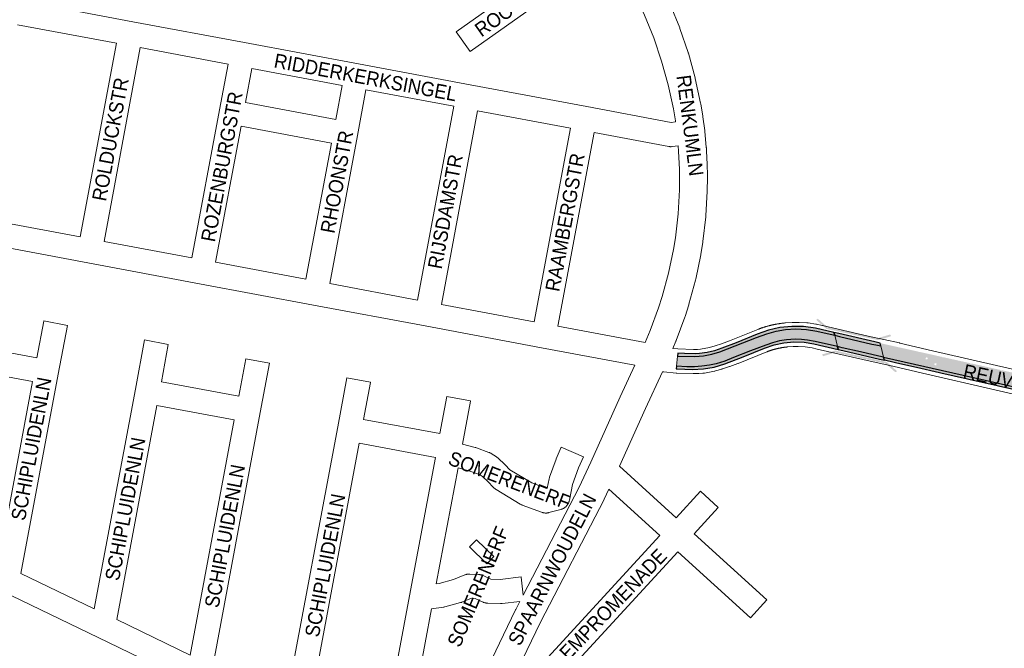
# Paper-space layout 'Layout1' of a CAD drawing. Header units: metres. Extents: x 123097 to 144122, y 392739 to 407589.
# Tile 33 of 256: x 126712 to 127243, y 399376 to 399716. Entities that reach past the tile are written whole.
import ezdxf
from ezdxf.enums import TextEntityAlignment as Align

# ---------------------------------------------------------------- set-up
doc = ezdxf.new("R2010")
doc.units = ezdxf.units.M
doc.header["$MEASUREMENT"] = 0
for name, color, linetype, lineweight in [('gs-anno-wegen algemeen tekst', 7, 'Continuous', 0), ('gs-knt-aanvullende hoofdweg', 7, 'Continuous', 0), ('gs-knt-wegen algemeen', 7, 'Continuous', 0), ('gs-symb-viaduct', 7, 'Continuous', 0), ('ir-ARC-asfalt-hoofdwegen-te inspecteren', 5, 'Continuous', 0), ('ir-ARC-fietspaden naastliggend- te inspecteren', 1, 'Continuous', 0)]:
    doc.layers.add(name, color=color, linetype=linetype, lineweight=lineweight)
doc.styles.add('Style-Arial', font='arial.ttf')

# ---------------------------------------------------------------- blocks, each defined once
blk = doc.blocks.new('gg0-viaduct_6')
at = {"layer": 'gs-symb-viaduct', "linetype": 'Continuous'}
blk.add_hatch(color=7, dxfattribs=at).paths.add_polyline_path([(-55.8, -16.9), (-58, -14), (-40, 0), (40, 0), (58, -14), (55.8, -16.9), (38.7, -3.7), (-38.7, -3.7)])

psp = doc.layouts.get("Layout1")

# ---------------------------------------------------------------- hatches: boundary and pattern name
at = {"layer": 'ir-ARC-asfalt-hoofdwegen-te inspecteren', "linetype": 'Continuous', "lineweight": 13}
for points in [[(127066.877, 399534.156), (127066.29, 399528.759), (127071.975, 399528.386), (127076.021, 399528.344), (127080.068, 399528.64), (127084.17, 399529.176), (127087.836, 399530.022), (127092.376, 399531.433), (127097.198, 399533.281), (127106.334, 399536.948), (127114.596, 399540.094), (127118.191, 399541.293), (127122.012, 399542.309), (127125.819, 399542.958), (127130.429, 399543.24), (127133.841, 399543.141), (127137.14, 399542.802), (127141.158, 399542.069), (127146.967, 399540.715), (127153.278, 399539.243), (127151.756, 399545.335), (127149.265, 399545.92), (127142.033, 399547.556), (127136.534, 399548.417), (127130.725, 399548.798), (127125.241, 399548.459), (127120.137, 399547.556), (127115.16, 399546.202), (127109.549, 399544.185), (127097.966, 399539.586), (127089.845, 399536.483), (127085.362, 399535.129), (127080.963, 399534.254), (127076.338, 399533.859)], [(127153.278, 399539.243), (127155.788, 399538.658), (127165.651, 399536.359), (127175.497, 399534.135), (127178.131, 399533.54), (127176.624, 399539.588), (127173.866, 399540.184), (127171.739, 399540.644), (127154.363, 399544.723), (127151.756, 399545.335)]]:
    psp.add_hatch(color=5, dxfattribs=at).paths.add_polyline_path(points, flags=0)
h = psp.add_hatch(color=5, dxfattribs=at)
h.paths.add_polyline_path([(127330.661, 399499.945, 0.4326718), (127330.145, 399499.414), (127330.081, 399499.058), (127267.556, 399513.193), (127226.696, 399522.568), (127178.131, 399533.54), (127176.624, 399539.588), (127180.156, 399538.825), (127232.214, 399526.901), (127292.3, 399513.334), (127304.354, 399510.795), (127310.826, 399509.737), (127314.195, 399509.441), (127314.688, 399509.428), (127315.304, 399509.412), (127315.316, 399509.214, 0.2869852), (127315.281, 399508.675, 0.2856238), (127315.749, 399508.406, 0.0390853), (127329.129, 399508.817), (127329.13, 399508.813), (127329.872, 399508.919), (127329.872, 399508.921), (127337.042, 399509.963), (127338.344, 399499.933), (127338.282, 399499.93), (127338.281, 399499.936), (127337.907, 399499.91), (127337.338, 399499.877), (127335.191, 399499.859)])
h.paths.add_polyline_path([(127301.27, 399509.82), (127300.295, 399510.041), (127300.516, 399511.016), (127301.491, 399510.795)], flags=16)
h.paths.add_polyline_path([(127201.773, 399532.265), (127200.8, 399532.496), (127201.031, 399533.469), (127202.004, 399533.238)], flags=16)
h.paths.add_polyline_path([(127206.51, 399529.15), (127205.529, 399529.347), (127205.726, 399530.328), (127206.707, 399530.131)], flags=16)
h.paths.add_polyline_path([(127252.7, 399520.932), (127251.725, 399521.153), (127251.946, 399522.128), (127252.921, 399521.907)], flags=16)
h.paths.add_polyline_path([(127254.872, 399518.518), (127253.897, 399518.739), (127254.118, 399519.714), (127255.093, 399519.493)], flags=16)
h.paths.add_polyline_path([(127303.286, 399507.727), (127302.311, 399507.948), (127302.532, 399508.923), (127303.507, 399508.702)], flags=16)
h.paths.add_polyline_path([(127235.78, 399523.048), (127235.348, 399523.402), (127235.891, 399523.535), (127236.323, 399523.181)], flags=16)
at = {"layer": 'ir-ARC-fietspaden naastliggend- te inspecteren', "linetype": 'Continuous', "lineweight": 30, "extrusion": (0, 0, -1)}
for points in [[(-127109.974, 399545.891), (-127098.557, 399541.342), (-127090.89, 399538.355), (-127086.921, 399537.022), (-127082.847, 399536.055), (-127078.702, 399535.464), (-127076.459, 399535.31), (-127070.612, 399535.453), (-127067.046, 399535.707), (-127066.877, 399534.156), (-127076.338, 399533.859), (-127080.963, 399534.254), (-127085.362, 399535.129), (-127089.845, 399536.483), (-127097.966, 399539.586), (-127109.549, 399544.185), (-127115.16, 399546.202), (-127120.137, 399547.556), (-127125.241, 399548.459), (-127130.725, 399548.798), (-127136.534, 399548.417), (-127142.033, 399547.556), (-127149.265, 399545.92), (-127151.756, 399545.335), (-127151.355, 399546.939), (-127141.318, 399549.242), (-127134.979, 399550.087), (-127128.584, 399550.171), (-127122.224, 399549.491), (-127115.991, 399548.058)], [(-127300.715, 399504.212), (-127299.984, 399504.378), (-127299.982, 399504.37), (-127240.185, 399517.923), (-127240.185, 399517.923), (-127239.454, 399518.089), (-127239.454, 399518.089), (-127224.093, 399521.57), (-127224.093, 399521.573), (-127223.362, 399521.739), (-127223.361, 399521.736), (-127208.972, 399524.998), (-127208.972, 399524.998), (-127208.241, 399525.164), (-127208.241, 399525.163), (-127195.812, 399527.98), (-127195.815, 399527.992), (-127195.084, 399528.158), (-127195.081, 399528.146), (-127184.618, 399530.518), (-127184.619, 399530.523), (-127183.888, 399530.689), (-127183.886, 399530.683), (-127178.541, 399531.895), (-127178.131, 399533.54), (-127226.696, 399522.568), (-127267.556, 399513.193), (-127329.588, 399499.169), (-127329.262, 399497.733), (-127328.976, 399497.798), (-127328.977, 399497.802), (-127328.246, 399497.968), (-127328.245, 399497.964), (-127319.26, 399500), (-127313.839, 399501.229), (-127313.84, 399501.232), (-127313.109, 399501.398), (-127313.108, 399501.394), (-127300.713, 399504.204)]]:
    psp.add_hatch(color=1, dxfattribs=at).paths.add_polyline_path(points, flags=0)
at = {"layer": 'ir-ARC-fietspaden naastliggend- te inspecteren', "linetype": 'Continuous', "lineweight": 30}
for points in [[(127140.555, 399540.752), (127153.665, 399537.696), (127153.278, 399539.243), (127141.158, 399542.069), (127137.14, 399542.802), (127133.841, 399543.141), (127130.429, 399543.24), (127125.819, 399542.958), (127122.012, 399542.309), (127118.191, 399541.293), (127114.596, 399540.094), (127106.334, 399536.948), (127097.198, 399533.281), (127092.376, 399531.433), (127087.836, 399530.022), (127084.17, 399529.176), (127080.068, 399528.64), (127076.021, 399528.344), (127071.975, 399528.386), (127066.29, 399528.759), (127066.126, 399527.249), (127066.683, 399527.232), (127074.989, 399526.83), (127080.913, 399527.184), (127086.758, 399528.208), (127092.449, 399529.888), (127102.427, 399533.756), (127113.914, 399538.37), (127119.049, 399540.127), (127124.358, 399541.255), (127129.764, 399541.738), (127135.189, 399541.57)], [(127151.355, 399546.939), (127151.756, 399545.335), (127154.363, 399544.723), (127171.739, 399540.644), (127173.866, 399540.184), (127176.624, 399539.588), (127176.238, 399541.135), (127173.419, 399541.794), (127153.981, 399546.337)], [(127153.665, 399537.696), (127156.086, 399537.131), (127175.929, 399532.504), (127178.541, 399531.895), (127178.131, 399533.54), (127175.497, 399534.135), (127165.651, 399536.359), (127155.788, 399538.658), (127153.278, 399539.243)]]:
    psp.add_hatch(color=1, dxfattribs=at).paths.add_polyline_path(points, flags=0)
h = psp.add_hatch(color=1, dxfattribs=at)
h.paths.add_polyline_path([(127311.891, 399510.945, 0.029278), (127313.973, 399510.784), (127313.973, 399510.784), (127314.001, 399510.784, 0.0084229), (127314.602, 399510.784), (127314.688, 399509.428), (127314.195, 399509.441), (127310.826, 399509.737), (127304.354, 399510.795), (127292.3, 399513.334), (127232.214, 399526.901), (127180.156, 399538.825), (127176.624, 399539.588), (127176.238, 399541.135), (127185.464, 399539.079), (127185.457, 399539.049), (127186.189, 399538.883), (127186.196, 399538.915), (127196.699, 399536.574), (127196.682, 399536.499), (127197.414, 399536.333), (127197.431, 399536.411), (127209.823, 399533.649), (127209.796, 399533.531), (127210.528, 399533.365), (127210.555, 399533.486), (127224.994, 399530.268), (127224.955, 399530.097), (127225.687, 399529.931), (127225.726, 399530.105), (127241.094, 399526.679), (127241.043, 399526.457), (127241.775, 399526.291), (127241.826, 399526.516), (127258.188, 399522.869), (127258.125, 399522.592), (127258.857, 399522.426), (127258.92, 399522.706), (127273.303, 399519.5), (127273.229, 399519.176), (127273.961, 399519.01), (127274.035, 399519.337), (127289.44, 399515.903), (127289.356, 399515.534), (127290.088, 399515.368), (127290.172, 399515.74), (127310.219, 399511.272)])
h.paths.add_polyline_path([(127300.296, 399513.038), (127299.564, 399513.204), (127299.653, 399513.594), (127300.384, 399513.428)], flags=16)

# ---------------------------------------------------------------- linework, layer by layer
at = {"layer": 'gs-knt-aanvullende hoofdweg', "color": 7, "linetype": 'Continuous', "flags": 128}
for points in [[(127065.866, 399660.461), (127065.777, 399661.15), (127064.689, 399667.571), (127061.901, 399680.537), (127058.373, 399693.264), (127054.105, 399705.763), (127049.092, 399718.041), (127046.375, 399723.94), (127040.302, 399735.731), (127033.575, 399747.104), (127030.342, 399751.924)], [(127062.935, 399723.872), (127068.094, 399711.237), (127068.174, 399711.032), (127068.248, 399710.825), (127072.658, 399697.909), (127072.726, 399697.699), (127072.788, 399697.488), (127076.434, 399684.337), (127076.49, 399684.124), (127076.539, 399683.91), (127079.408, 399670.567), (127079.47, 399670.243), (127080.61, 399663.514), (127080.654, 399663.225), (127081.614, 399655.811), (127081.628, 399655.688), (127081.634, 399655.631), (127081.644, 399655.541), (127082.461, 399646.74), (127082.482, 399646.445), (127082.589, 399644.948), (127082.962, 399637.415), (127082.972, 399637.151), (127083.007, 399635.17), (127083.05, 399634.174), (127083.046, 399633.026), (127083.093, 399630.439), (127083.093, 399630.216), (127083.014, 399623.502), (127083.013, 399623.443), (127083.011, 399623.391), (127083.003, 399623.168), (127082.246, 399609.764), (127082.23, 399609.541), (127082.208, 399609.319), (127080.654, 399595.985), (127080.607, 399595.653), (127079.533, 399589.025), (127079.472, 399588.695), (127076.734, 399575.553), (127076.685, 399575.335), (127076.63, 399575.118), (127073.114, 399562.162), (127073.019, 399561.84), (127070.973, 399555.446), (127070.863, 399555.129), (127066.205, 399542.539), (127066.134, 399542.354), (127066.058, 399542.171), (127064.355, 399538.223)], [(127049.382, 399541.433), (127052.187, 399547.937), (127056.718, 399560.184), (127058.662, 399566.258), (127062.076, 399578.836), (127064.734, 399591.594), (127065.754, 399597.89), (127067.263, 399610.835), (127067.998, 399623.847), (127068.002, 399624.185), (127068.028, 399632.767), (127067.99, 399634.919), (127067.719, 399641.217), (127067.532, 399644.728), (127067.283, 399647.519)], [(126983.64, 399405.161), (127013.886, 399463.46), (127020.187, 399476.85), (127035.961, 399512.097), (127035.999, 399512.18), (127043.875, 399529.216)], [(127058.79, 399525.688), (127049.652, 399505.919), (127035.661, 399474.657)], [(127029.929, 399462.276), (127027.414, 399456.933), (127027.285, 399456.673), (126993.034, 399390.652), (126975.758, 399354.762)], [(126937.519, 399308.426), (126955.639, 399347.768), (126955.717, 399347.933), (126960.258, 399357.191), (126979.549, 399397.268), (126979.65, 399397.469), (126981.876, 399401.76)]]:
    psp.add_lwpolyline(points, dxfattribs=at)
at = {"layer": 'gs-knt-wegen algemeen', "color": 7, "linetype": 'Continuous', "flags": 128}
for points in [[(126955.097, 399698.467, -0.3205923), (126955.085, 399698.47), (126947.555, 399709.069, -0.3904398), (126947.557, 399709.082), (127022.849, 399762.572)], [(126678.586, 399541.125), (126721.175, 399533.157), (126724.919, 399553.061, -0.3858817), (126724.931, 399553.068), (126737.708, 399550.665, -0.3711862), (126737.715, 399550.654), (126732.769, 399524.359), (126712.554, 399416.885), (126752.194, 399397.775), (126774.378, 399516.317), (126779.341, 399542.837, -0.3859078), (126779.353, 399542.845), (126792.132, 399540.453, -0.371245), (126792.139, 399540.442), (126788.373, 399520.32), (126830.154, 399512.501), (126833.927, 399532.631, -0.3859012), (126833.938, 399532.638), (126846.716, 399530.243, -0.371229), (126846.724, 399530.233), (126841.753, 399503.706), (126816.453, 399368.69)], [(126855.808, 399347.821), (126883.543, 399495.977), (126888.481, 399522.358, -0.3859053), (126888.493, 399522.365), (126901.272, 399519.973, -0.3712437), (126901.279, 399519.962), (126897.539, 399499.98), (126938.699, 399492.275), (126942.458, 399512.294, -0.3858903), (126942.469, 399512.301), (126955.247, 399509.902, -0.3712089), (126955.254, 399509.891), (126950.885, 399486.62)], [(126988.231, 399465.74), (126996.206, 399462.769), (126996.613, 399462.878), (126997.618, 399467.833), (126997.689, 399468.144), (126997.775, 399468.45), (126997.876, 399468.752), (127001.375, 399478.43), (127001.439, 399478.6), (127001.508, 399478.768), (127004.133, 399484.931, -0.3680246), (127004.145, 399484.936), (127016.106, 399479.84, -0.3847832), (127016.111, 399479.828), (127013.557, 399473.833), (127010.283, 399464.776), (127008.572, 399456.34), (127008.502, 399456.034), (127008.418, 399455.732), (127008.319, 399455.434), (127008.206, 399455.141), (127008.079, 399454.854), (127007.938, 399454.574), (127007.784, 399454.301), (127007.617, 399454.035), (127007.437, 399453.778), (127007.245, 399453.529), (127007.041, 399453.291), (127006.826, 399453.062), (127006.601, 399452.844), (127006.365, 399452.637), (127006.119, 399452.442), (127005.864, 399452.259), (127005.601, 399452.088), (127005.33, 399451.93), (127005.051, 399451.786), (127004.766, 399451.655), (127004.475, 399451.537), (127004.178, 399451.434), (127003.878, 399451.346), (126997.568, 399449.655), (126997.267, 399449.582), (126996.963, 399449.523), (126996.657, 399449.479), (126996.349, 399449.45), (126996.039, 399449.435), (126995.73, 399449.435), (126995.42, 399449.449), (126995.112, 399449.479), (126994.806, 399449.523), (126994.501, 399449.581), (126994.201, 399449.654), (126993.903, 399449.741), (126993.611, 399449.842), (126983.119, 399453.75), (126982.839, 399453.862), (126982.565, 399453.986), (126982.298, 399454.123), (126982.037, 399454.272), (126968.997, 399462.112), (126968.754, 399462.266), (126968.517, 399462.431), (126968.288, 399462.606), (126968.066, 399462.791), (126967.853, 399462.985), (126967.649, 399463.189), (126964.546, 399466.432), (126961.759, 399469.092), (126960.036, 399470.18), (126954.238, 399472.295), (126948.477, 399473.793)], [(127035.661, 399474.657), (127066.211, 399446.915), (127079.356, 399461.22, -0.3692246), (127079.369, 399461.221), (127088.942, 399452.424, -0.3686022), (127088.943, 399452.411), (127075.85, 399438.162), (127115.066, 399402.544, -0.3690049), (127115.067, 399402.531), (127106.326, 399392.906, -0.3695383), (127106.313, 399392.905), (127067.04, 399428.575), (126988.544, 399343.152), (127040.916, 399295.594, -0.3690108), (127040.917, 399295.581), (127032.176, 399285.956, -0.3695433), (127032.163, 399285.955), (126974.944, 399337.915), (126969.817, 399342.571)], [(126964.09, 399422.123, -0.2832991), (126964.079, 399422.124), (126954.745, 399431.175, -0.3668788), (126954.745, 399431.188), (126958.461, 399435.02, -0.3678985), (126958.474, 399435.021), (126967.805, 399425.972), (126967.807, 399425.97, -0.405297), (126967.808, 399425.956), (126967.805, 399425.954), (126964.092, 399422.125), (126964.09, 399422.123)], [(126966.212, 399413.78), (126971.243, 399413.673), (126982.539, 399414.935, -0.3683), (126982.549, 399414.927), (126983.64, 399405.161)]]:
    psp.add_lwpolyline(points, format="xyb", dxfattribs=at)
for points in [[(127030.342, 399751.924), (126955.097, 399698.467)], [(126713.124, 399725.751), (126772.976, 399714.557), (126833.231, 399703.288), (126894.764, 399691.779), (126955.017, 399680.51), (127017.926, 399668.744)], [(126764.183, 399702.956), (126710.73, 399712.953)], [(126744.633, 399598.435), (126764.183, 399702.956)], [(126776.981, 399700.562), (126757.431, 399596.041)], [(126824.438, 399691.687), (126776.981, 399700.562)], [(126804.888, 399587.161), (126819.817, 399666.981), (126824.438, 399691.687)], [(126837.236, 399689.293), (126833.812, 399670.986)], [(126885.971, 399680.178), (126837.236, 399689.293)], [(126882.548, 399661.873), (126885.971, 399680.178)], [(126898.769, 399677.784), (126894.149, 399653.081), (126879.219, 399573.254)], [(126946.224, 399668.909), (126898.769, 399677.784)], [(126833.812, 399670.986), (126882.548, 399661.873)], [(126926.673, 399564.374), (126946.224, 399668.909)], [(126959.022, 399666.515), (126939.471, 399561.98)], [(127009.133, 399657.143), (126959.022, 399666.515)], [(127017.926, 399668.744), (127063.588, 399660.204), (127065.866, 399660.461)], [(126831.418, 399658.188), (126817.686, 399584.767)], [(126880.154, 399649.076), (126831.418, 399658.188)], [(126989.581, 399552.604), (127009.133, 399657.143)], [(127021.931, 399654.749), (127002.379, 399550.212)], [(127067.283, 399647.519), (127064.079, 399647.157), (127063.804, 399647.132), (127063.528, 399647.119), (127063.251, 399647.117), (127062.975, 399647.127), (127062.699, 399647.148), (127062.425, 399647.182), (127062.152, 399647.227), (127021.931, 399654.749)], [(126866.421, 399575.648), (126880.154, 399649.076)], [(127043.875, 399529.216), (126993.587, 399538.609), (126930.678, 399550.379), (126870.426, 399561.653), (126808.893, 399573.166), (126748.638, 399584.44), (126698.922, 399593.743), (126693.26, 399594.278), (126683.708, 399593.859), (126672.733, 399593.375), (126672.496, 399593.369), (126672.258, 399593.372), (126672.021, 399593.383), (126669.712, 399593.534), (126669.43, 399593.559), (126669.149, 399593.595), (126666.863, 399593.946), (126666.654, 399593.982), (126538.489, 399617.954), (126516.189, 399622.04)], [(126691.032, 399607.213), (126693.14, 399607.306), (126693.439, 399607.312), (126693.739, 399607.304), (126694.038, 399607.283), (126700.442, 399606.677), (126700.735, 399606.643), (126701.026, 399606.595), (126744.633, 399598.435)], [(126757.431, 399596.041), (126804.888, 399587.161)], [(126817.686, 399584.767), (126866.421, 399575.648)], [(126879.219, 399573.254), (126926.673, 399564.374)], [(126939.471, 399561.98), (126989.581, 399552.604)], [(127002.379, 399550.212), (127049.382, 399541.433)], [(127064.355, 399538.223), (127067.154, 399537.978), (127075.593, 399537.71), (127077.714, 399537.743), (127079.358, 399537.853), (127084.168, 399538.766), (127087.299, 399539.629), (127090.708, 399540.772), (127094.912, 399542.326), (127110.246, 399548.526), (127110.33, 399548.56), (127110.551, 399548.645), (127110.772, 399548.729), (127110.994, 399548.813), (127111.215, 399548.895), (127111.438, 399548.976), (127111.66, 399549.056), (127111.883, 399549.136), (127112.106, 399549.214), (127112.33, 399549.292), (127112.553, 399549.368), (127112.778, 399549.443), (127113.002, 399549.518), (127113.227, 399549.591), (127113.452, 399549.664), (127113.678, 399549.735), (127113.903, 399549.806), (127114.13, 399549.876), (127114.356, 399549.944), (127114.583, 399550.012), (127114.81, 399550.078), (127115.037, 399550.144), (127115.264, 399550.208), (127115.493, 399550.272), (127115.72, 399550.335), (127115.949, 399550.397), (127116.177, 399550.457), (127116.407, 399550.517), (127116.635, 399550.575), (127116.865, 399550.633), (127117.095, 399550.69), (127117.325, 399550.746), (127117.555, 399550.8), (127117.786, 399550.854), (127118.016, 399550.906), (127118.247, 399550.958), (127118.478, 399551.009), (127118.71, 399551.058), (127118.94, 399551.107), (127119.173, 399551.155), (127119.404, 399551.201), (127119.637, 399551.247), (127119.869, 399551.292), (127120.102, 399551.335), (127120.334, 399551.378), (127120.567, 399551.419), (127120.8, 399551.46), (127121.034, 399551.499), (127121.266, 399551.538), (127121.501, 399551.575), (127121.734, 399551.612), (127121.968, 399551.647), (127122.202, 399551.682), (127122.436, 399551.715), (127122.67, 399551.748), (127122.905, 399551.779), (127123.139, 399551.809), (127123.375, 399551.839), (127123.609, 399551.867), (127123.844, 399551.895), (127124.079, 399551.921), (127124.315, 399551.946), (127124.549, 399551.97), (127124.785, 399551.994), (127125.02, 399552.016), (127125.213, 399552.031), (127128.783, 399552.253), (127128.985, 399552.262), (127129.187, 399552.265), (127132.261, 399552.265), (127132.554, 399552.258), (127136.705, 399552.071), (127136.926, 399552.058), (127137.147, 399552.037), (127137.367, 399552.008), (127141.637, 399551.375), (127141.826, 399551.344), (127142.014, 399551.307), (127145.038, 399550.675), (127145.18, 399550.644), (127169.837, 399544.912), (127186.756, 399541.213), (127186.853, 399541.191), (127186.858, 399541.19), (127186.861, 399541.189)], [(127304.554, 399500.715), (127201.555, 399524.355), (127201.52, 399524.363), (127183.925, 399528.504), (127167.015, 399532.201), (127166.931, 399532.22), (127142.303, 399537.946), (127139.538, 399538.524), (127135.787, 399539.08), (127132.114, 399539.245), (127129.389, 399539.245), (127126.121, 399539.042), (127125.944, 399539.025), (127125.767, 399539.007), (127125.59, 399538.988), (127125.414, 399538.969), (127125.237, 399538.949), (127125.061, 399538.928), (127124.884, 399538.906), (127124.708, 399538.884), (127124.531, 399538.861), (127124.355, 399538.837), (127124.179, 399538.812), (127124.003, 399538.787), (127123.827, 399538.761), (127123.652, 399538.734), (127123.476, 399538.706), (127123.301, 399538.678), (127123.125, 399538.648), (127122.95, 399538.618), (127122.775, 399538.588), (127122.6, 399538.556), (127122.425, 399538.524), (127122.251, 399538.491), (127122.076, 399538.457), (127121.902, 399538.423), (127121.727, 399538.388), (127121.553, 399538.352), (127121.379, 399538.315), (127121.206, 399538.278), (127121.032, 399538.239), (127120.859, 399538.201), (127120.685, 399538.161), (127120.512, 399538.12), (127120.339, 399538.079), (127120.167, 399538.037), (127119.994, 399537.994), (127119.822, 399537.951), (127119.649, 399537.907), (127119.477, 399537.862), (127119.305, 399537.816), (127119.134, 399537.77), (127118.962, 399537.723), (127118.791, 399537.675), (127118.62, 399537.626), (127118.45, 399537.577), (127118.279, 399537.527), (127118.109, 399537.477), (127117.938, 399537.425), (127117.769, 399537.373), (127117.598, 399537.32), (127117.429, 399537.266), (127117.26, 399537.211), (127117.091, 399537.156), (127116.922, 399537.1), (127116.754, 399537.044), (127116.585, 399536.986), (127116.418, 399536.929), (127116.249, 399536.87), (127116.082, 399536.81), (127115.915, 399536.75), (127115.748, 399536.689), (127115.581, 399536.627), (127115.415, 399536.565), (127115.248, 399536.502), (127115.083, 399536.438), (127099.702, 399530.219), (127099.52, 399530.148), (127095.129, 399528.525), (127094.941, 399528.459), (127091.269, 399527.228), (127091.101, 399527.174), (127090.93, 399527.124), (127087.372, 399526.143), (127087.115, 399526.078), (127086.855, 399526.023), (127081.399, 399524.988), (127081.142, 399524.945), (127080.883, 399524.911), (127080.622, 399524.889), (127078.419, 399524.741), (127078.252, 399524.732), (127078.084, 399524.727), (127075.641, 399524.689), (127075.333, 399524.691), (127066.559, 399524.971), (127066.517, 399524.972), (127066.24, 399524.988), (127066.198, 399524.992), (127059.56, 399525.573), (127059.279, 399525.604), (127058.999, 399525.647), (127058.79, 399525.688)], [(127186.861, 399541.189), (127204.485, 399537.041), (127307.377, 399513.426)], [(126660.075, 399442.186), (126700.407, 399422.741), (126718.769, 399520.361), (126676.192, 399528.327), (126660.075, 399442.186)], [(126764.343, 399391.917), (126803.978, 399372.808), (126827.756, 399499.704), (126785.978, 399507.523), (126764.343, 399391.917)], [(126867.958, 399341.963), (126906.952, 399323.163), (126913.066, 399355.729), (126922.26, 399404.704), (126936.297, 399479.479), (126895.143, 399487.182), (126867.958, 399341.963)], [(126950.885, 399486.62), (126957.815, 399484.817), (126958.114, 399484.732), (126958.408, 399484.633), (126965.152, 399482.173), (126965.411, 399482.072), (126965.665, 399481.961), (126965.914, 399481.838), (126966.158, 399481.705), (126966.396, 399481.562), (126969.259, 399479.755), (126969.475, 399479.612), (126969.686, 399479.461), (126969.891, 399479.301), (126970.089, 399479.134), (126970.28, 399478.959), (126973.643, 399475.747), (126973.85, 399475.541), (126976.453, 399472.822), (126988.227, 399465.742), (126988.231, 399465.74)], [(126948.477, 399473.793), (126936.736, 399411.252)], [(126975.758, 399354.762), (126978.905, 399351.905), (127057.402, 399437.328), (127029.929, 399462.276)], [(126803.238, 399358.542), (126799.689, 399360.421), (126754.201, 399382.353), (126702.407, 399407.323), (126658.637, 399428.425)], [(126936.736, 399411.252), (126938.354, 399411.487), (126945.992, 399413.567), (126952.124, 399416.034), (126952.413, 399416.143), (126952.708, 399416.238), (126953.007, 399416.318), (126953.309, 399416.385), (126953.614, 399416.437), (126953.921, 399416.474), (126954.23, 399416.497), (126954.539, 399416.505), (126954.848, 399416.498), (126959.58, 399416.284), (126959.89, 399416.263), (126960.199, 399416.227), (126960.506, 399416.176), (126960.81, 399416.11), (126961.111, 399416.03), (126961.407, 399415.936), (126961.699, 399415.827), (126961.985, 399415.705), (126966.207, 399413.781), (126966.212, 399413.78)], [(126981.876, 399401.76), (126972.259, 399400.685), (126971.972, 399400.66), (126971.684, 399400.647), (126971.397, 399400.647), (126964.59, 399400.793), (126964.297, 399400.805), (126964.004, 399400.832), (126963.713, 399400.871), (126963.425, 399400.923), (126963.138, 399400.989), (126962.855, 399401.067), (126962.576, 399401.158), (126962.301, 399401.261), (126962.031, 399401.377), (126957.734, 399403.335), (126955.672, 399403.428), (126950.5, 399401.347), (126950.264, 399401.257), (126950.024, 399401.176), (126949.781, 399401.105), (126941.392, 399398.82), (126941.135, 399398.755), (126940.876, 399398.702), (126940.615, 399398.658), (126934.198, 399397.728)], [(126934.198, 399397.728), (126927.31, 399361.038)]]:
    psp.add_lwpolyline(points, dxfattribs=at)
at = {"layer": 'ir-ARC-asfalt-hoofdwegen-te inspecteren', "color": 5, "linetype": 'Continuous', "lineweight": 13, "flags": 128}
psp.add_lwpolyline([(127066.877, 399534.156), (127066.29, 399528.759), (127071.975, 399528.386), (127076.021, 399528.344), (127080.068, 399528.64), (127084.17, 399529.176), (127087.836, 399530.022), (127092.376, 399531.433), (127097.198, 399533.281), (127106.334, 399536.948), (127114.596, 399540.094), (127118.191, 399541.293), (127122.012, 399542.309), (127125.819, 399542.958), (127130.429, 399543.24), (127133.841, 399543.141), (127137.14, 399542.802), (127141.158, 399542.069), (127146.967, 399540.715), (127153.278, 399539.243), (127151.756, 399545.335), (127149.265, 399545.92), (127142.033, 399547.556), (127136.534, 399548.417), (127130.725, 399548.798), (127125.241, 399548.459), (127120.137, 399547.556), (127115.16, 399546.202), (127109.549, 399544.185), (127097.966, 399539.586), (127089.845, 399536.483), (127085.362, 399535.129), (127080.963, 399534.254), (127076.338, 399533.859)], close=True, dxfattribs=at)
at = {"layer": 'ir-ARC-asfalt-hoofdwegen-te inspecteren', "color": 5, "linetype": 'Continuous', "lineweight": 13}
psp.add_lwpolyline([(127153.278, 399539.243), (127155.788, 399538.658), (127165.651, 399536.359), (127175.497, 399534.135), (127178.131, 399533.54), (127176.624, 399539.588), (127173.866, 399540.184), (127171.739, 399540.644), (127154.363, 399544.723), (127151.756, 399545.335)], close=True, dxfattribs=at)
at = {"layer": 'ir-ARC-fietspaden naastliggend- te inspecteren', "color": 1, "linetype": 'Continuous', "lineweight": 30}
for points in [[(127109.974, 399545.891), (127098.557, 399541.342), (127090.89, 399538.355), (127086.921, 399537.022), (127082.847, 399536.055), (127078.702, 399535.464), (127076.459, 399535.31), (127070.612, 399535.453), (127067.046, 399535.707), (127066.877, 399534.156), (127076.338, 399533.859), (127080.963, 399534.254), (127085.362, 399535.129), (127089.845, 399536.483), (127097.966, 399539.586), (127109.549, 399544.185), (127115.16, 399546.202), (127120.137, 399547.556), (127125.241, 399548.459), (127130.725, 399548.798), (127136.534, 399548.417), (127142.033, 399547.556), (127149.265, 399545.92), (127151.756, 399545.335), (127151.355, 399546.939), (127141.318, 399549.242), (127134.979, 399550.087), (127128.584, 399550.171), (127122.224, 399549.491), (127115.991, 399548.058)], [(127140.555, 399540.752), (127153.665, 399537.696), (127153.278, 399539.243), (127141.158, 399542.069), (127137.14, 399542.802), (127133.841, 399543.141), (127130.429, 399543.24), (127125.819, 399542.958), (127122.012, 399542.309), (127118.191, 399541.293), (127114.596, 399540.094), (127106.334, 399536.948), (127097.198, 399533.281), (127092.376, 399531.433), (127087.836, 399530.022), (127084.17, 399529.176), (127080.068, 399528.64), (127076.021, 399528.344), (127071.975, 399528.386), (127066.29, 399528.759), (127066.126, 399527.249), (127066.683, 399527.232), (127074.989, 399526.83), (127080.913, 399527.184), (127086.758, 399528.208), (127092.449, 399529.888), (127102.427, 399533.756), (127113.914, 399538.37), (127119.049, 399540.127), (127124.358, 399541.255), (127129.764, 399541.738), (127135.189, 399541.57)], [(127151.355, 399546.939), (127151.756, 399545.335), (127154.363, 399544.723), (127171.739, 399540.644), (127173.866, 399540.184), (127176.624, 399539.588), (127176.238, 399541.135), (127173.419, 399541.794), (127153.981, 399546.337)], [(127153.665, 399537.696), (127156.086, 399537.131), (127175.929, 399532.504), (127178.541, 399531.895), (127178.131, 399533.54), (127175.497, 399534.135), (127165.651, 399536.359), (127155.788, 399538.658), (127153.278, 399539.243)]]:
    psp.add_lwpolyline(points, close=True, dxfattribs=at)
psp.add_lwpolyline([(127299.982, 399504.37), (127240.185, 399517.923), (127240.185, 399517.923), (127239.454, 399518.089), (127239.454, 399518.089), (127224.093, 399521.57), (127224.093, 399521.573), (127223.362, 399521.739), (127223.361, 399521.736), (127208.972, 399524.998), (127208.972, 399524.998), (127208.241, 399525.164), (127208.241, 399525.163), (127195.812, 399527.98), (127195.815, 399527.992), (127195.084, 399528.158), (127195.081, 399528.146), (127184.618, 399530.518), (127184.619, 399530.523), (127183.888, 399530.689), (127183.886, 399530.683), (127178.541, 399531.895), (127178.131, 399533.54), (127226.696, 399522.568), (127267.556, 399513.193)], dxfattribs=at)

# ---------------------------------------------------------------- block references
at = {"layer": 'gs-symb-viaduct', "color": 7, "linetype": 'Continuous'}
for p, xscale, yscale, zscale, rotation in [((127161.231, 399545.782), 0.357500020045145, 0.2581465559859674, 0.357500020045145, 167.6843832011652), ((127165.945, 399534.016), 0.3575000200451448, 0.2581465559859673, 0.3575000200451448, 347.4741411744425)]:
    psp.add_blockref('gg0-viaduct_6', p, dxfattribs=dict(at, xscale=xscale, yscale=yscale, zscale=zscale, rotation=rotation))

# ---------------------------------------------------------------- texts
at = {"layer": 'gs-anno-wegen algemeen tekst', "color": 7, "style": 'Style-Arial', "width": 0.909091}
for s, rotation, p in [('ROOSTERENSTR', 35.39077, (126992.083, 399732.729)), ('RIDDERKERKSINGEL', 349.40547, (126898.556, 399684.533)), ('ROLDUCKSTR', 79.40593, (126760.871, 399651.116)), ('RENKUMLN', 277.37886, (127073.686, 399658.553)), ('ROZENBURGSTR', 79.40583, (126820.983, 399636.335)), ('RHOONSTR', 79.40538, (126883.076, 399628.141)), ('RIJSDAMSTR', 79.40667, (126941.603, 399612.094)), ('RAAMBERGSTR', 79.40593, (127006.201, 399606.315)), ('REUVERLN', 347.86279, (127247.43, 399520.532)), ('SCHIPLUIDENLN', 79.40003, (126718.191, 399484.125)), ('SCHIPLUIDENLN', 79.40003, (126768.902, 399451.668)), ('SCHIPLUIDENLN', 79.40003, (126822.637, 399437.042)), ('SCHIPLUIDENLN', 79.40003, (126876.743, 399421.233)), ('SPAARNWOUDELN', 62.57975, (126999.273, 399418.986))]:
    psp.add_text(s, height=7.7, rotation=rotation, dxfattribs=at).set_placement(p, align=Align.MIDDLE_CENTER)
at = {"layer": 'gs-anno-wegen algemeen tekst', "color": 7, "linetype": 'Continuous', "style": 'Style-Arial', "width": 0.909091}
for s, rotation, p in [('SOMERENERF', 339.06135, (126976.148, 399467.137)), ('SOMERENERF', 67.29723, (126959.286, 399409.781)), ('DALEMPROMENADE', 46.19714, (127025.553, 399393.39))]:
    psp.add_text(s, height=7.7, rotation=rotation, dxfattribs=at).set_placement(p, align=Align.MIDDLE_CENTER)

doc.saveas('drawing.dxf')
